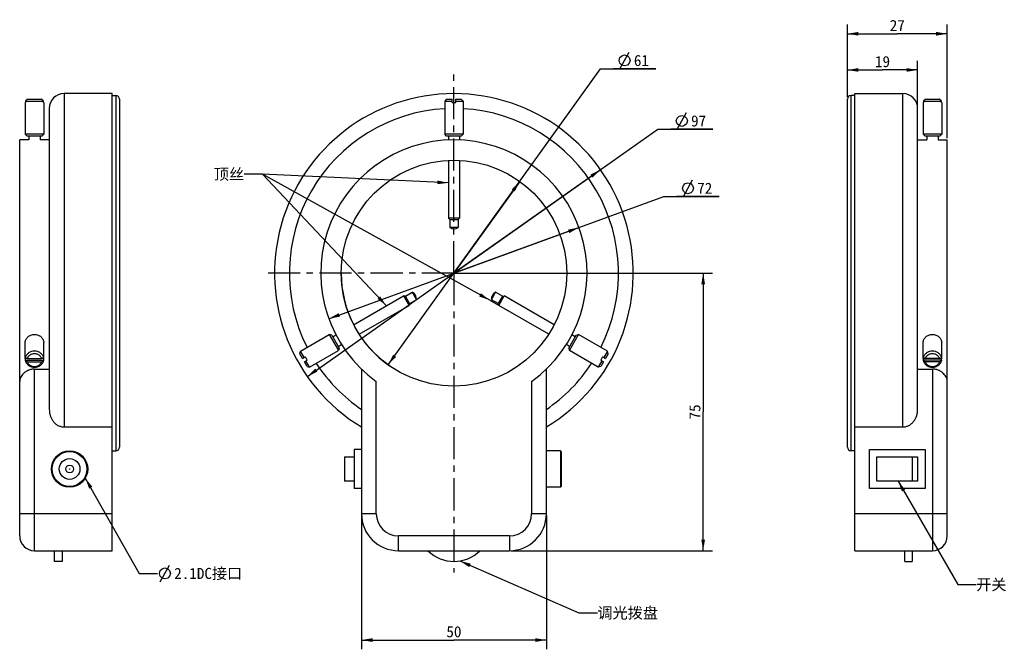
# Model space of a CAD drawing. Header units: millimetres. Extents: x 87 to 353, y 77 to 247.
import ezdxf
from ezdxf.enums import TextEntityAlignment as Align

# ---------------------------------------------------------------- set-up
doc = ezdxf.new("R2010")
doc.units = ezdxf.units.MM
doc.header["$LTSCALE"] = 23.1
doc.linetypes.add('CENTER', pattern=[0.6, 0.375, -0.075, 0.075, -0.075])
doc.layers.get('0').update_dxf_attribs({"linetype": 'CONTINUOUS'})
for name, color, linetype in [('03_ALL_AXES', 7, 'CONTINUOUS'), ('1', 7, 'CONTINUOUS'), ('50_ALL_DETAILS', 7, 'CONTINUOUS'), ('51__DRAFT_DIMS', 7, 'CONTINUOUS')]:
    doc.layers.add(name, color=color, linetype=linetype)
doc.styles.get("Standard").update_dxf_attribs({"font": 'simfang.ttf'})
doc.dimstyles.new('DIMSTYLE_1', dxfattribs={"dimtxt": 3, "dimasz": 3, "dimexe": 2.5, "dimexo": 0.5, "dimtad": 1, "dimdsep": 46, "dimtxsty": 'STANDARD', "dimblk": '_FILLED', "dimblk1": '_FILLED', "dimblk2": '_FILLED', "dimcen": 0.09, "dimclrt": 3, "dimazin": 2, "dimtp": 0.3, "dimtm": 0.3, "dimtfac": 1, "dimtmove": 0, "dimatfit": 2, "dimldrblk": '_FILLED', "dimfxl": 1, "dimtolj": 1, "dimarcsym": 0})
doc.dimstyles.new('DIMSTYLE_2', dxfattribs={"dimtxt": 3, "dimasz": 3, "dimexe": 2.5, "dimexo": 0.5, "dimgap": 0.75, "dimtad": 1, "dimdsep": 46, "dimtxsty": 'STANDARD', "dimblk": '_FILLED', "dimblk1": '_FILLED', "dimblk2": '_FILLED', "dimcen": 0.09, "dimclrt": 3, "dimazin": 2, "dimtp": 0.3, "dimtm": 0.3, "dimtfac": 1, "dimtofl": 0, "dimtmove": 0, "dimatfit": 3, "dimldrblk": '_FILLED', "dimfxl": 1, "dimtolj": 1, "dimarcsym": 0})
doc.dimstyles.new('DIMSTYLE_3', dxfattribs={"dimtxt": 3, "dimasz": 3, "dimexe": 2.5, "dimexo": 0.5, "dimgap": 0.75, "dimtad": 1, "dimdsep": 46, "dimtxsty": 'STANDARD', "dimblk": '_FILLED', "dimblk1": '_FILLED', "dimblk2": '_FILLED', "dimcen": 0.09, "dimclrt": 3, "dimazin": 2, "dimtp": 0.2, "dimtm": 0.2, "dimtfac": 1, "dimtofl": 0, "dimtmove": 0, "dimatfit": 3, "dimldrblk": '_FILLED', "dimfxl": 1, "dimtolj": 1, "dimarcsym": 0})
doc.dimstyles.get("Standard").update_dxf_attribs({"dimtxt": 3, "dimasz": 3, "dimexe": 2.5, "dimexo": 0.5, "dimtad": 1, "dimdsep": 46, "dimtxsty": 'STANDARD', "dimblk": '_FILLED', "dimblk1": '_FILLED', "dimblk2": '_FILLED', "dimcen": 0.09, "dimclrt": 3, "dimazin": 2, "dimtol": 1, "dimtp": 0.01, "dimtm": 0.01, "dimtfac": 1, "dimtofl": 0, "dimtmove": 0, "dimatfit": 3, "dimldrblk": '_FILLED', "dimfxl": 1, "dimtolj": 1, "dimarcsym": 0})

# ---------------------------------------------------------------- blocks, each defined once
blk = doc.blocks.new('_FILLED')
at = {"color": 0, "linetype": 'ByBlock'}
blk.add_solid([(0, 0), (-1, 0.167), (-1, -0.167)], dxfattribs=at)
blk = doc.blocks.new('*D1')
at = {"layer": '51__DRAFT_DIMS', "color": 4}
for p, q in [((204.33, 178.73), (243.99, 233.94)), ((243.99, 233.94), (258.89, 233.94)), ((258.89, 233.94), (247.49, 233.94)), ((222.12, 203.5), (204.33, 178.73)), ((186.54, 153.95), (204.33, 178.73))]:
    blk.add_line(p, q, dxfattribs=at)
at = {"layer": '51__DRAFT_DIMS', "color": 4, "xscale": 3, "yscale": 3, "zscale": 3}
for p, rotation in [((222.12, 203.5), 54.3134176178), ((186.54, 153.95), 234.3134176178)]:
    blk.add_blockref('_FILLED', p, dxfattribs=dict(at, rotation=rotation))
at = {"layer": '51__DRAFT_DIMS', "color": 3}
blk.add_text('61', height=3, dxfattribs=at).set_placement((252.99, 234.69))
blk = doc.blocks.new('*D2')
at = {"layer": '51__DRAFT_DIMS', "color": 4}
for p, q in [((204.33, 178.73), (261.12, 199.41)), ((261.12, 199.41), (276.03, 199.41)), ((276.03, 199.41), (264.62, 199.41)), ((238.16, 191.04), (204.33, 178.73)), ((170.5, 166.41), (204.33, 178.73))]:
    blk.add_line(p, q, dxfattribs=at)
at = {"layer": '51__DRAFT_DIMS', "color": 4, "xscale": 3, "yscale": 3, "zscale": 3}
for p, rotation in [((238.16, 191.04), 20.0113755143), ((170.5, 166.41), 200.0113755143)]:
    blk.add_blockref('_FILLED', p, dxfattribs=dict(at, rotation=rotation))
at = {"layer": '51__DRAFT_DIMS', "color": 3}
blk.add_text('72', height=3, dxfattribs=at).set_placement((270.12, 200.16))
blk = doc.blocks.new('*D3')
at = {"layer": '51__DRAFT_DIMS', "color": 4}
for p, q in [((204.33, 178.73), (259.45, 217.59)), ((259.45, 217.59), (274.35, 217.59)), ((274.35, 217.59), (262.95, 217.59)), ((243.97, 206.67), (204.33, 178.73)), ((164.69, 150.78), (204.33, 178.73))]:
    blk.add_line(p, q, dxfattribs=at)
at = {"layer": '51__DRAFT_DIMS', "color": 4, "xscale": 3, "yscale": 3, "zscale": 3}
for p, rotation in [((243.97, 206.67), 35.1868204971), ((164.69, 150.78), 215.1868204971)]:
    blk.add_blockref('_FILLED', p, dxfattribs=dict(at, rotation=rotation))
at = {"layer": '51__DRAFT_DIMS', "color": 3}
blk.add_text('97', height=3, dxfattribs=at).set_placement((268.45, 218.34))
blk = doc.blocks.new('*D4')
at = {"layer": '51__DRAFT_DIMS', "color": 4}
for p, q in [((179.33, 113.23), (179.33, 77.09)), ((229.33, 113.23), (229.33, 77.09)), ((179.33, 79.59), (204.33, 79.59)), ((229.33, 79.59), (204.33, 79.59))]:
    blk.add_line(p, q, dxfattribs=at)
at = {"layer": '51__DRAFT_DIMS', "color": 4, "xscale": 3, "yscale": 3, "zscale": 3, "rotation": 180}
blk.add_blockref('_FILLED', (179.33, 79.59), dxfattribs=at)
at = {"layer": '51__DRAFT_DIMS', "color": 4, "xscale": 3, "yscale": 3, "zscale": 3}
blk.add_blockref('_FILLED', (229.33, 79.59), dxfattribs=at)
at = {"layer": '51__DRAFT_DIMS', "color": 3}
blk.add_text('50', height=3, dxfattribs=at).set_placement((204.33, 80.34), align=Align.CENTER)
blk = doc.blocks.new('*D5')
at = {"layer": '51__DRAFT_DIMS', "color": 4}
for p, q in [((204.83, 178.73), (274.23, 178.73)), ((271.73, 178.73), (271.73, 141.23)), ((271.73, 103.73), (271.73, 141.23)), ((219.83, 103.73), (274.23, 103.73))]:
    blk.add_line(p, q, dxfattribs=at)
at = {"layer": '51__DRAFT_DIMS', "color": 4, "xscale": 3, "yscale": 3, "zscale": 3}
for p, rotation in [((271.73, 178.73), 90), ((271.73, 103.73), 270)]:
    blk.add_blockref('_FILLED', p, dxfattribs=dict(at, rotation=rotation))
at = {"layer": '51__DRAFT_DIMS', "color": 3}
blk.add_text('75', height=3, rotation=90, dxfattribs=at).set_placement((270.98, 141.23), align=Align.CENTER)
blk = doc.blocks.new('*D6')
at = {"layer": '51__DRAFT_DIMS', "color": 4}
for p, q in [((310.73, 226.23), (310.73, 245.89)), ((337.73, 215.23), (337.73, 245.89)), ((310.73, 243.39), (324.23, 243.39)), ((337.73, 243.39), (324.23, 243.39))]:
    blk.add_line(p, q, dxfattribs=at)
at = {"layer": '51__DRAFT_DIMS', "color": 4, "xscale": 3, "yscale": 3, "zscale": 3, "rotation": 180}
blk.add_blockref('_FILLED', (310.73, 243.39), dxfattribs=at)
at = {"layer": '51__DRAFT_DIMS', "color": 4, "xscale": 3, "yscale": 3, "zscale": 3}
blk.add_blockref('_FILLED', (337.73, 243.39), dxfattribs=at)
at = {"layer": '51__DRAFT_DIMS', "color": 3}
blk.add_text('27', height=3, dxfattribs=at).set_placement((324.23, 244.14), align=Align.CENTER)
blk = doc.blocks.new('*D7')
at = {"layer": '51__DRAFT_DIMS', "color": 4}
for p, q in [((310.73, 226.23), (310.73, 236.12)), ((329.73, 223.73), (329.73, 236.12)), ((310.73, 233.62), (320.23, 233.62)), ((329.73, 233.62), (320.23, 233.62))]:
    blk.add_line(p, q, dxfattribs=at)
at = {"layer": '51__DRAFT_DIMS', "color": 4, "xscale": 3, "yscale": 3, "zscale": 3, "rotation": 180}
blk.add_blockref('_FILLED', (310.73, 233.62), dxfattribs=at)
at = {"layer": '51__DRAFT_DIMS', "color": 4, "xscale": 3, "yscale": 3, "zscale": 3}
blk.add_blockref('_FILLED', (329.73, 233.62), dxfattribs=at)
at = {"layer": '51__DRAFT_DIMS', "color": 3}
blk.add_text('19', height=3, dxfattribs=at).set_placement((320.23, 234.37), align=Align.CENTER)

msp = doc.modelspace()

# ---------------------------------------------------------------- linework, layer by layer
at = {"layer": '03_ALL_AXES', "color": 1, "linetype": 'CENTER'}
for q in [(204.331, 233.239), (153.057, 178.725), (204.331, 97.855), (257.293, 178.725)]:
    msp.add_line((204.331, 178.725), q, dxfattribs=at)
at = {"layer": '1', "color": 4}
for p, q in [((98.901, 227.225), (98.901, 137.165)), ((112.901, 226.725), (112.901, 130.725)), ((311.735, 130.725), (311.735, 226.725)), ((325.735, 137.165), (325.735, 227.225)), ((90.901, 103.725), (90.901, 152.821)), ((333.735, 152.821), (333.735, 103.725)), ((183.331, 113.725), (183.331, 149.485)), ((225.331, 149.485), (225.331, 113.725)), ((111.901, 113.725), (86.901, 113.725)), ((183.331, 113.725), (179.331, 113.725)), ((229.331, 113.725), (225.331, 113.725)), ((337.735, 113.725), (312.735, 113.725)), ((219.331, 107.725), (189.331, 107.725)), ((189.331, 103.725), (189.331, 107.725)), ((219.331, 107.725), (219.331, 103.725))]:
    msp.add_line(p, q, dxfattribs=at)
at = {"layer": '1', "color": 7}
for p, q in [((111.901, 227.225), (98.901, 227.225)), ((111.901, 103.725), (111.901, 227.225)), ((111.901, 226.725), (112.901, 226.725)), ((312.735, 226.725), (311.735, 226.725)), ((312.735, 103.725), (312.735, 227.225)), ((312.735, 227.225), (325.735, 227.225)), ((88.401, 224.837), (88.401, 216.225)), ((88.401, 224.837), (88.452, 224.837)), ((88.452, 225.225), (88.452, 224.837)), ((88.452, 225.225), (93.351, 225.225)), ((88.965, 225.725), (92.838, 225.725)), ((93.351, 224.837), (93.351, 225.225)), ((93.351, 224.837), (93.401, 224.837)), ((93.401, 224.837), (93.401, 216.225)), ((113.901, 225.725), (113.901, 131.725)), ((202.331, 225.725), (201.831, 225.225)), ((201.831, 225.225), (201.831, 216.225)), ((201.831, 225.225), (203.831, 225.225)), ((202.331, 225.725), (203.831, 225.725)), ((203.831, 224.837), (203.831, 225.725)), ((203.831, 224.837), (204.831, 224.837)), ((204.831, 224.837), (204.831, 225.725)), ((204.831, 225.725), (206.331, 225.725)), ((204.831, 225.225), (206.831, 225.225)), ((206.331, 225.725), (206.831, 225.225)), ((206.831, 225.225), (206.831, 216.225)), ((310.735, 131.725), (310.735, 225.725)), ((331.235, 224.837), (331.235, 216.225)), ((331.235, 224.837), (331.285, 224.837)), ((331.285, 225.225), (331.285, 224.837)), ((331.285, 225.225), (336.184, 225.225)), ((331.798, 225.725), (335.671, 225.725)), ((336.184, 224.837), (336.184, 225.225)), ((336.184, 224.837), (336.235, 224.837)), ((336.235, 224.837), (336.235, 216.225)), ((94.901, 223.225), (94.901, 141.911)), ((329.735, 141.911), (329.735, 223.225)), ((88.901, 215.725), (88.401, 216.225)), ((93.401, 216.225), (88.401, 216.225)), ((92.901, 215.725), (88.901, 215.725)), ((89.401, 215.725), (89.401, 214.725)), ((92.401, 215.725), (92.401, 214.725)), ((92.901, 215.725), (93.401, 216.225)), ((202.331, 215.725), (201.831, 216.225)), ((206.831, 216.225), (201.831, 216.225)), ((206.331, 215.725), (202.331, 215.725)), ((202.831, 215.725), (202.831, 214.693)), ((205.831, 215.725), (205.831, 214.693)), ((206.331, 215.725), (206.831, 216.225)), ((331.735, 215.725), (331.235, 216.225)), ((336.235, 216.225), (331.235, 216.225)), ((335.735, 215.725), (331.735, 215.725)), ((332.235, 215.725), (332.235, 214.725)), ((335.235, 215.725), (335.235, 214.725)), ((335.735, 215.725), (336.235, 216.225)), ((86.901, 107.725), (86.901, 214.725)), ((89.401, 214.725), (86.901, 214.725)), ((94.901, 214.725), (92.401, 214.725)), ((329.735, 214.725), (332.235, 214.725)), ((335.235, 214.725), (337.735, 214.725)), ((337.735, 107.725), (337.735, 214.725)), ((202.831, 209.188), (202.831, 193.575)), ((205.831, 209.188), (205.831, 193.575)), ((203.181, 193.225), (202.831, 193.575)), ((205.831, 193.575), (202.831, 193.575)), ((203.181, 193.225), (203.181, 191.089)), ((203.181, 193.225), (205.481, 193.225)), ((205.481, 193.225), (205.831, 193.575)), ((205.481, 193.225), (205.481, 191.089)), ((205.481, 191.089), (203.181, 191.089)), ((191.199, 172.471), (193.049, 173.539)), ((193.049, 173.539), (194.199, 171.547)), ((214.464, 171.547), (215.614, 173.539)), ((217.464, 172.471), (215.614, 173.539)), ((177.2, 164.793), (190.721, 172.599)), ((190.721, 172.599), (192.221, 170.001)), ((191.199, 172.471), (190.721, 172.599)), ((192.349, 170.479), (191.199, 172.471)), ((192.349, 170.479), (192.221, 170.001)), ((192.349, 170.479), (194.199, 171.547)), ((216.314, 170.479), (214.464, 171.547)), ((217.464, 172.471), (216.314, 170.479)), ((216.314, 170.479), (216.442, 170.001)), ((216.442, 170.001), (217.942, 172.599)), ((217.464, 172.471), (217.942, 172.599)), ((231.463, 164.793), (217.942, 172.599)), ((178.7, 162.195), (192.221, 170.001)), ((229.963, 162.195), (216.442, 170.001)), ((88.401, 155.669), (88.401, 159.975)), ((93.401, 155.669), (93.401, 159.975)), ((162.811, 157.64), (170.605, 162.14)), ((170.605, 162.14), (173.105, 157.81)), ((171.288, 161.957), (170.605, 162.14)), ((171.288, 161.957), (173.288, 158.493)), ((171.538, 161.524), (172.432, 162.04)), ((235.374, 158.493), (237.374, 161.957)), ((235.557, 157.81), (238.057, 162.14)), ((237.124, 161.524), (236.23, 162.04)), ((237.374, 161.957), (238.057, 162.14)), ((245.851, 157.64), (238.057, 162.14)), ((331.235, 155.669), (331.235, 159.975)), ((336.235, 155.669), (336.235, 159.975)), ((162.628, 156.957), (162.811, 157.64)), ((163.811, 155.908), (162.811, 157.64)), ((165.311, 153.31), (173.105, 157.81)), ((173.038, 158.926), (173.932, 159.442)), ((173.288, 158.493), (173.105, 157.81)), ((235.624, 158.926), (234.731, 159.442)), ((235.374, 158.493), (235.557, 157.81)), ((243.351, 153.31), (235.557, 157.81)), ((245.851, 157.64), (244.851, 155.908)), ((246.034, 156.957), (245.851, 157.64)), ((88.452, 156.102), (88.452, 155.908)), ((88.452, 155.042), (88.452, 155.236)), ((88.452, 155.236), (93.351, 155.236)), ((88.965, 155.658), (92.838, 155.658)), ((88.965, 154.792), (92.838, 154.792)), ((93.351, 155.908), (93.351, 156.102)), ((93.351, 155.236), (93.351, 155.042)), ((163.378, 155.658), (162.628, 156.957)), ((163.378, 155.658), (164.148, 156.102)), ((163.878, 154.792), (164.648, 155.236)), ((164.628, 153.493), (163.878, 154.792)), ((164.648, 155.236), (164.148, 156.102)), ((165.311, 153.31), (164.311, 155.042)), ((244.351, 155.042), (243.351, 153.31)), ((244.515, 156.102), (244.015, 155.236)), ((244.015, 155.236), (244.784, 154.792)), ((244.784, 154.792), (244.034, 153.493)), ((244.515, 156.102), (245.284, 155.658)), ((246.034, 156.957), (245.284, 155.658)), ((331.285, 156.102), (331.285, 155.908)), ((336.184, 155.236), (331.285, 155.236)), ((331.285, 155.042), (331.285, 155.236)), ((335.671, 155.658), (331.798, 155.658)), ((335.671, 154.792), (331.798, 154.792)), ((336.184, 155.908), (336.184, 156.102)), ((336.184, 155.236), (336.184, 155.042)), ((90.901, 152.821), (94.901, 152.821)), ((164.628, 153.493), (165.311, 153.31)), ((179.331, 152.821), (179.331, 113.725)), ((229.331, 113.725), (229.331, 152.821)), ((244.034, 153.493), (243.351, 153.31)), ((329.735, 152.821), (333.735, 152.821)), ((98.901, 137.165), (111.901, 137.165)), ((312.735, 137.165), (325.735, 137.165)), ((111.901, 130.725), (112.901, 130.725)), ((179.331, 131.057), (177.331, 131.057)), ((177.331, 131.057), (177.331, 120.557)), ((233.131, 130.707), (229.331, 130.707)), ((233.331, 130.507), (233.131, 130.707)), ((233.131, 130.707), (233.131, 120.907)), ((233.331, 130.507), (233.331, 121.107)), ((312.735, 130.725), (311.735, 130.725)), ((316.735, 131.057), (331.735, 131.057)), ((316.735, 120.557), (316.735, 131.057)), ((331.735, 131.057), (331.735, 120.557)), ((174.731, 129.057), (177.331, 129.057)), ((174.731, 129.057), (174.731, 122.557)), ((318.735, 129.057), (329.735, 129.057)), ((318.735, 122.557), (318.735, 129.057)), ((328.233, 129.057), (328.233, 122.557)), ((329.735, 129.057), (329.735, 122.557)), ((177.331, 122.557), (174.731, 122.557)), ((329.735, 122.557), (318.735, 122.557)), ((179.331, 120.557), (177.331, 120.557)), ((233.131, 120.907), (229.331, 120.907)), ((233.331, 121.107), (233.131, 120.907)), ((331.735, 120.557), (316.735, 120.557)), ((90.901, 103.725), (111.901, 103.725)), ((96.351, 100.825), (96.351, 103.725)), ((98.351, 103.725), (98.351, 100.825)), ((189.331, 103.725), (219.331, 103.725)), ((312.735, 103.725), (333.735, 103.725)), ((326.285, 100.825), (326.285, 103.725)), ((328.285, 103.725), (328.285, 100.825)), ((98.351, 100.825), (96.351, 100.825)), ((326.285, 100.825), (328.285, 100.825))]:
    msp.add_line(p, q, dxfattribs=at)
for centre, radius in [((204.331, 178.725), 30.5), ((100.401, 125.807), 4.9), ((100.401, 125.807), 4.7), ((100.401, 125.807), 2.8), ((100.401, 125.807), 1.05)]:
    msp.add_circle(centre, radius, dxfattribs=at)
at = {"layer": '1', "color": 4}
msp.add_circle((100.401, 125.807), 0.05, dxfattribs=at)
at = {"layer": '1', "color": 7}
for centre, radius, start, end in [((98.901, 223.225), 4, 90, 180), ((112.901, 225.725), 1, 0, 90), ((204.331, 178.725), 48.5, 301.02847, 238.97153), ((311.735, 225.725), 1, 90, 180), ((325.735, 223.225), 4, 0, 90), ((173.067, 138.923), 120.863, 134.09506, 134.43466), ((8.735, 138.923), 120.863, 45.56534, 45.90494), ((415.901, 138.923), 120.863, 134.09506, 134.43466), ((251.568, 138.923), 120.863, 45.56534, 45.90494), ((204.331, 178.725), 36, 305.68533, 234.31467), ((204.331, 192.725), 2, 234.90037, 305.09963), ((192.207, 171.725), 2, 354.90037, 65.09963), ((216.456, 171.725), 2, 114.90037, 185.09963), ((90.287, 155.669), 1.886, 166.70993, 179.98334), ((90.287, 155.67), 1.886, 180.01666, 193.29007), ((141.49, 264.09), 120.484, 243.88289, 244.15427), ((143.023, 266.372), 123.985, 243.88672, 244.15044), ((38.779, 267.238), 123.985, 295.84956, 296.11328), ((40.313, 263.224), 120.484, 295.84573, 296.11711), ((91.515, 155.669), 1.886, 0.01663, 13.29016), ((91.515, 155.67), 1.886, 346.70984, 359.98337), ((333.121, 155.669), 1.886, 166.70984, 179.98337), ((333.121, 155.67), 1.886, 180.01663, 193.29016), ((384.323, 264.09), 120.484, 243.88289, 244.15427), ((385.857, 266.372), 123.985, 243.88672, 244.15044), ((281.612, 267.238), 123.985, 295.84956, 296.11328), ((283.146, 263.224), 120.484, 295.84573, 296.11711), ((334.349, 155.669), 1.886, 0.01666, 13.29007), ((334.349, 155.67), 1.886, 346.70993, 359.98334), ((112.901, 131.725), 1, 270, 360), ((311.735, 131.725), 1, 180, 270), ((189.331, 113.725), 10, 180, 270), ((219.331, 113.725), 10, 270, 360), ((90.901, 107.725), 4, 180, 270), ((333.735, 107.725), 4, 270, 360), ((204.331, 110.825), 10, 225.23492, 314.76508)]:
    msp.add_arc(centre, radius, start, end, dxfattribs=at)
at = {"layer": '1', "color": 4}
for centre, radius, start, end in [((204.331, 178.725), 44.5, 93.22061, 206.77939), ((204.331, 178.725), 44.5, 333.22061, 86.77939), ((204.331, 178.725), 44.5, 213.22059, 235.81978), ((204.331, 178.725), 44.5, 304.18022, 326.77941), ((189.331, 113.725), 6, 180, 270), ((219.331, 113.725), 6, 270, 360)]:
    msp.add_arc(centre, radius, start, end, dxfattribs=at)
at = {"layer": '1', "color": 7}
for points, knots in [([(88.401, 159.975), (88.401, 160.117), (88.434, 160.403), (88.579, 160.813), (88.813, 161.191), (89.127, 161.52), (89.508, 161.79), (89.942, 161.99), (90.413, 162.113), (90.901, 162.154), (91.39, 162.113), (91.86, 161.99), (92.294, 161.79), (92.675, 161.52), (92.989, 161.191), (93.224, 160.813), (93.368, 160.403), (93.401, 160.117), (93.401, 159.975)], [0, 0, 0, 0, 0.0580309, 0.1167768, 0.1768223, 0.2385243, 0.3019705, 0.3669867, 0.4331793, 0.5, 0.5668207, 0.6330133, 0.6980295, 0.7614757, 0.8231777, 0.8832232, 0.9419691, 1, 1, 1, 1]), ([(331.235, 159.975), (331.235, 160.117), (331.267, 160.403), (331.412, 160.813), (331.646, 161.191), (331.96, 161.52), (332.342, 161.79), (332.776, 161.99), (333.246, 162.113), (333.735, 162.154), (334.223, 162.113), (334.693, 161.99), (335.127, 161.79), (335.509, 161.52), (335.823, 161.191), (336.057, 160.813), (336.202, 160.403), (336.235, 160.117), (336.235, 159.975)], [0, 0, 0, 0, 0.0580309, 0.1167768, 0.1768223, 0.2385243, 0.3019705, 0.3669867, 0.4331793, 0.5, 0.5668207, 0.6330133, 0.6980295, 0.7614757, 0.8231777, 0.8832232, 0.9419691, 1, 1, 1, 1]), ([(93.351, 155.908), (93.322, 156.03), (93.24, 156.27), (93.048, 156.604), (92.795, 156.905), (92.486, 157.163), (92.132, 157.372), (91.61, 157.577), (90.901, 157.682), (90.193, 157.577), (89.671, 157.372), (89.316, 157.163), (89.007, 156.905), (88.754, 156.604), (88.563, 156.27), (88.48, 156.03), (88.452, 155.908)], [0, 0, 0, 0, 0.0581407, 0.1173605, 0.1779621, 0.2400721, 0.3036396, 0.3684533, 0.5, 0.6315467, 0.6963604, 0.7599279, 0.8220379, 0.8826395, 0.9418593, 1, 1, 1, 1]), ([(336.184, 155.908), (336.155, 156.03), (336.073, 156.27), (335.882, 156.604), (335.628, 156.905), (335.32, 157.163), (334.965, 157.372), (334.443, 157.577), (333.735, 157.682), (333.026, 157.577), (332.504, 157.372), (332.15, 157.163), (331.841, 156.905), (331.587, 156.604), (331.396, 156.27), (331.314, 156.03), (331.285, 155.908)], [0, 0, 0, 0, 0.0581407, 0.1173605, 0.1779621, 0.2400721, 0.3036396, 0.3684533, 0.5, 0.6315467, 0.6963604, 0.7599279, 0.8220379, 0.8826395, 0.9418593, 1, 1, 1, 1]), ([(88.452, 155.042), (88.48, 154.92), (88.563, 154.68), (88.754, 154.346), (89.007, 154.045), (89.316, 153.787), (89.671, 153.578), (90.193, 153.373), (90.901, 153.268), (91.61, 153.373), (92.132, 153.578), (92.486, 153.787), (92.795, 154.045), (93.048, 154.346), (93.24, 154.68), (93.322, 154.92), (93.351, 155.042)], [0, 0, 0, 0, 0.0581407, 0.1173605, 0.1779621, 0.2400721, 0.3036396, 0.3684533, 0.5, 0.6315467, 0.6963604, 0.7599279, 0.8220379, 0.8826395, 0.9418593, 1, 1, 1, 1]), ([(92.838, 155.658), (92.81, 155.751), (92.736, 155.933), (92.577, 156.185), (92.373, 156.41), (92.129, 156.603), (91.852, 156.758), (91.447, 156.911), (90.901, 156.988), (90.355, 156.911), (89.951, 156.758), (89.674, 156.603), (89.43, 156.41), (89.225, 156.185), (89.066, 155.933), (88.992, 155.751), (88.965, 155.658)], [0, 0, 0, 0, 0.0582314, 0.1175891, 0.1783163, 0.2404951, 0.3040518, 0.3687736, 0.5000001, 0.6312264, 0.6959481, 0.7595048, 0.8216835, 0.8824107, 0.9417685, 1, 1, 1, 1]), ([(88.965, 154.792), (88.992, 154.699), (89.066, 154.517), (89.225, 154.266), (89.43, 154.041), (89.674, 153.848), (89.951, 153.692), (90.355, 153.54), (90.901, 153.462), (91.447, 153.54), (91.852, 153.692), (92.129, 153.848), (92.373, 154.041), (92.577, 154.266), (92.736, 154.517), (92.81, 154.699), (92.838, 154.792)], [0, 0, 0, 0, 0.0582314, 0.1175891, 0.1783163, 0.2404951, 0.3040518, 0.3687736, 0.5000001, 0.6312264, 0.6959481, 0.7595048, 0.8216835, 0.8824107, 0.9417685, 1, 1, 1, 1]), ([(331.285, 155.042), (331.314, 154.92), (331.396, 154.68), (331.587, 154.346), (331.841, 154.045), (332.15, 153.787), (332.504, 153.578), (333.026, 153.373), (333.735, 153.268), (334.443, 153.373), (334.965, 153.578), (335.32, 153.787), (335.628, 154.045), (335.882, 154.346), (336.073, 154.68), (336.155, 154.92), (336.184, 155.042)], [0, 0, 0, 0, 0.0581407, 0.1173605, 0.1779621, 0.2400721, 0.3036396, 0.3684533, 0.5, 0.6315467, 0.6963604, 0.7599279, 0.8220379, 0.8826395, 0.9418593, 1, 1, 1, 1]), ([(335.671, 155.658), (335.643, 155.751), (335.57, 155.933), (335.411, 156.185), (335.206, 156.41), (334.962, 156.603), (334.685, 156.758), (334.28, 156.911), (333.735, 156.988), (333.189, 156.911), (332.784, 156.758), (332.507, 156.603), (332.263, 156.41), (332.059, 156.185), (331.899, 155.933), (331.826, 155.751), (331.798, 155.658)], [0, 0, 0, 0, 0.0582314, 0.1175891, 0.1783163, 0.2404951, 0.3040518, 0.3687736, 0.5000001, 0.6312264, 0.6959481, 0.7595048, 0.8216835, 0.8824107, 0.9417685, 1, 1, 1, 1]), ([(331.798, 154.792), (331.826, 154.699), (331.899, 154.517), (332.059, 154.266), (332.263, 154.041), (332.507, 153.848), (332.784, 153.692), (333.189, 153.54), (333.735, 153.462), (334.28, 153.54), (334.685, 153.692), (334.962, 153.848), (335.206, 154.041), (335.411, 154.266), (335.57, 154.517), (335.643, 154.699), (335.671, 154.792)], [0, 0, 0, 0, 0.0582314, 0.1175891, 0.1783163, 0.2404951, 0.3040518, 0.3687736, 0.5000001, 0.6312264, 0.6959481, 0.7595048, 0.8216835, 0.8824107, 0.9417685, 1, 1, 1, 1]), ([(90.901, 152.821), (90.751, 152.821), (90.452, 152.805), (90.013, 152.733), (89.593, 152.618), (89.077, 152.42), (88.503, 152.101), (87.928, 151.634), (87.478, 151.121), (87.201, 150.664), (87.046, 150.295), (86.963, 150.024), (86.913, 149.754), (86.901, 149.574), (86.901, 149.485)], [0, 0, 0, 0, 0.0790573, 0.1571518, 0.2334879, 0.3075218, 0.4475032, 0.5766064, 0.6952973, 0.8044312, 0.8558403, 0.9053755, 0.9533113, 1, 1, 1, 1]), ([(337.735, 149.485), (337.735, 149.574), (337.723, 149.754), (337.673, 150.024), (337.59, 150.295), (337.435, 150.664), (337.157, 151.121), (336.708, 151.634), (336.133, 152.101), (335.559, 152.42), (335.043, 152.618), (334.623, 152.733), (334.184, 152.805), (333.885, 152.821), (333.735, 152.821)], [0, 0, 0, 0, 0.0466887, 0.0946245, 0.1441597, 0.1955688, 0.3047027, 0.4233936, 0.5524968, 0.6924782, 0.7665121, 0.8428482, 0.9209427, 1, 1, 1, 1]), ([(94.901, 141.911), (94.901, 141.625), (94.933, 141.193), (95.04, 140.629), (95.191, 140.075), (95.464, 139.408), (95.849, 138.798), (96.222, 138.361), (96.534, 138.063), (96.875, 137.8), (97.244, 137.576), (97.636, 137.396), (98.047, 137.264), (98.47, 137.183), (98.758, 137.165), (98.901, 137.165)], [0, 0, 0, 0, 0.1249758, 0.1875064, 0.2500362, 0.3749811, 0.4998983, 0.5624196, 0.6249383, 0.6874545, 0.7499679, 0.8124787, 0.8749873, 0.9374941, 1, 1, 1, 1]), ([(325.735, 137.165), (325.878, 137.165), (326.165, 137.183), (326.589, 137.264), (327, 137.396), (327.392, 137.576), (327.761, 137.8), (328.102, 138.063), (328.414, 138.361), (328.787, 138.798), (329.172, 139.408), (329.444, 140.075), (329.595, 140.629), (329.703, 141.193), (329.735, 141.625), (329.735, 141.911)], [0, 0, 0, 0, 0.0625059, 0.1250127, 0.1875213, 0.2500321, 0.3125455, 0.3750617, 0.4375804, 0.5001017, 0.6250189, 0.7499638, 0.8124936, 0.8750242, 1, 1, 1, 1])]:
    msp.add_open_spline(points, degree=3, knots=knots, dxfattribs=at)
at = {"layer": '50_ALL_DETAILS', "color": 4}
msp.add_line((214.019, 171.4), (216.388, 170.032), dxfattribs=at)
at = {"layer": '50_ALL_DETAILS', "color": 3}
msp.add_line((124.933, 95.342), (127.433, 99.842), dxfattribs=at)
msp.add_lwpolyline([(124.683, 97.592), (124.933, 98.342), (125.433, 98.842), (126.183, 99.092), (126.933, 98.842), (127.433, 98.342), (127.683, 97.592), (127.433, 96.842), (126.933, 96.342), (126.183, 96.092), (125.433, 96.342), (124.933, 96.842), (124.683, 97.592)], dxfattribs=at)
at = {"layer": '51__DRAFT_DIMS', "color": 3}
for p, q in [((249.236, 233.939), (251.736, 238.439)), ((264.698, 217.587), (267.198, 222.087)), ((266.374, 199.409), (268.874, 203.909))]:
    msp.add_line(p, q, dxfattribs=at)
for points in [[(248.986, 236.189), (249.236, 236.939), (249.736, 237.439), (250.486, 237.689), (251.236, 237.439), (251.736, 236.939), (251.986, 236.189), (251.736, 235.439), (251.236, 234.939), (250.486, 234.689), (249.736, 234.939), (249.236, 235.439), (248.986, 236.189)], [(264.448, 219.837), (264.698, 220.587), (265.198, 221.087), (265.948, 221.337), (266.698, 221.087), (267.198, 220.587), (267.448, 219.837), (267.198, 219.087), (266.698, 218.587), (265.948, 218.337), (265.198, 218.587), (264.698, 219.087), (264.448, 219.837)], [(266.124, 201.659), (266.374, 202.409), (266.874, 202.909), (267.624, 203.159), (268.374, 202.909), (268.874, 202.409), (269.124, 201.659), (268.874, 200.909), (268.374, 200.409), (267.624, 200.159), (266.874, 200.409), (266.374, 200.909), (266.124, 201.659)]]:
    msp.add_lwpolyline(points, dxfattribs=at)
at = {"layer": '51__DRAFT_DIMS', "color": 4}
msp.add_arc((204.331, 178.725), 30.5, 180, 235.25261, dxfattribs=at)

# ---------------------------------------------------------------- texts
at = {"layer": '50_ALL_DETAILS', "color": 3}
msp.add_text('顶丝', height=3, dxfattribs=at).set_placement((147.572, 203.959), align=Align.RIGHT)
for s, p in [('2.1DC接口', (128.683, 96.092)), ('开关', (345.565, 93.074)), ('调光拨盘', (243.135, 85.43))]:
    msp.add_text(s, height=3, dxfattribs=at).set_placement(p)

# ---------------------------------------------------------------- dimensions: what is measured, and where the dimension line sits
at = {"layer": '51__DRAFT_DIMS', "color": 4}
for base, p1, p2, dimstyle, picture, middle in [((337.735, 243.389), (310.735, 225.725), (337.735, 214.725), 'DIMSTYLE_3', '*D6', (324.191, 243.389)), ((229.331, 79.594), (179.331, 113.725), (229.331, 113.725), 'DIMSTYLE_2', '*D4', (204.322, 79.594))]:
    dim = msp.add_linear_dim(base=base, p1=p1, p2=p2, dimstyle=dimstyle, dxfattribs=at)
    dim.commit()
    dim.dimension.update_dxf_attribs({"geometry": picture, "text_midpoint": middle, "dimtype": 160})
for p1, p2, picture, middle in [((222.123, 203.498), (186.539, 153.952), '*D1', (255.19, 236.189)), ((243.969, 206.673), (164.693, 150.777), '*D3', (270.651, 219.837)), ((238.158, 191.045), (170.505, 166.406), '*D2', (272.327, 201.659))]:
    dim = msp.add_diameter_dim_2p(p1=p1, p2=p2, text='%%c<>', dimstyle='DIMSTYLE_1', override={"dimtih": 1, "dimtoh": 1, "dimpost": '<>'}, dxfattribs=at)
    dim.commit()
    dim.dimension.update_dxf_attribs({"geometry": picture, "text_midpoint": middle, "dimtype": 163})
for base, p1, p2, angle, dimstyle, picture, middle in [((310.735, 233.617), (329.735, 223.225), (310.735, 225.725), 180, 'DIMSTYLE_3', '*D7', (320.337, 233.617)), ((271.728, 178.725), (219.331, 103.725), (204.331, 178.725), 90, 'DIMSTYLE_2', '*D5', (271.728, 141.193))]:
    dim = msp.add_linear_dim(base=base, p1=p1, p2=p2, angle=angle, dimstyle=dimstyle, dxfattribs=at)
    dim.commit()
    dim.dimension.update_dxf_attribs({"geometry": picture, "text_midpoint": middle, "dimtype": 160})

# ---------------------------------------------------------------- leaders
at = {"layer": '50_ALL_DETAILS', "color": 4}
for points in [[(202.831, 203.115), (152.572, 205.459), (147.572, 205.459)], [(186.073, 169.916), (152.572, 205.459), (147.572, 205.459)], [(214.019, 171.4), (152.572, 205.459), (147.572, 205.459)], [(104.645, 123.357), (119.183, 97.592), (124.183, 97.592)], [(324.433, 122.557), (340.565, 94.574), (345.565, 94.574)], [(205.927, 100.953), (238.135, 86.93), (243.135, 86.93)]]:
    msp.add_leader(points, dimstyle='STANDARD', override={"dimtad": 0}, dxfattribs=at)

doc.saveas('drawing.dxf')
